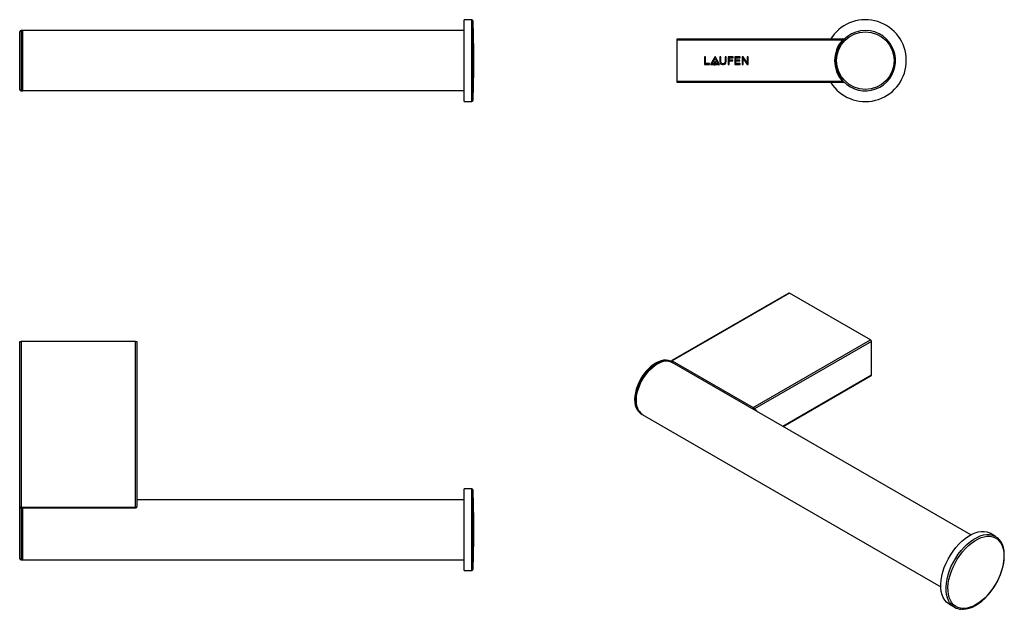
# Model space of a CAD drawing. Header units: millimetres. Extents: x 29 to 390, y 50 to 266.
import ezdxf

# ---------------------------------------------------------------- set-up
doc = ezdxf.new("R2010")
doc.units = ezdxf.units.MM

msp = doc.modelspace()

# ---------------------------------------------------------------- linework, layer by layer
at = {"color": 7, "linetype": 'Continuous', "lineweight": 25}
for p, q in [((194.28, 265.69), (191.55, 265.69)), ((191.55, 235.69), (191.55, 265.69)), ((28.55, 260.06), (28.55, 261.24)), ((28.55, 240.14), (28.55, 260.06)), ((29.55, 261.74), (29.05, 261.74)), ((29.55, 261.74), (29.55, 239.64)), ((191.55, 261.69), (29.55, 261.69)), ((269.63, 258.69), (330.36, 258.69)), ((269.63, 258.19), (269.63, 258.69)), ((330.18, 258.19), (269.63, 258.19)), ((269.63, 243.19), (269.63, 258.19)), ((280, 252.08), (279.63, 252.08)), ((279.63, 252.08), (279.63, 249.31)), ((279.63, 249.31), (281.48, 249.31)), ((280, 249.62), (280, 252.08)), ((281.48, 249.62), (280, 249.62)), ((281.48, 249.31), (281.48, 249.62)), ((283.49, 252.15), (281.84, 249.31)), ((281.84, 249.31), (283.04, 249.31)), ((282.4, 249.62), (283.49, 251.52)), ((283.04, 249.62), (282.4, 249.62)), ((283.04, 249.31), (283.04, 249.62)), ((283.31, 250.08), (283.3, 248.95)), ((283.3, 248.95), (283.65, 249.3)), ((283.66, 250.43), (283.31, 250.08)), ((285.13, 249.31), (283.49, 252.15)), ((283.49, 251.52), (284.58, 249.62)), ((283.65, 249.3), (283.66, 250.43)), ((284.58, 249.62), (283.94, 249.62)), ((283.94, 249.62), (283.94, 249.31)), ((283.94, 249.31), (285.13, 249.31)), ((285.66, 252.08), (285.29, 252.08)), ((285.29, 252.08), (285.29, 250.2)), ((285.66, 250.23), (285.66, 252.08)), ((286.5, 249.56), (286.33, 249.56)), ((287.54, 252.08), (287.17, 252.08)), ((287.17, 252.08), (287.17, 250.23)), ((287.54, 250.2), (287.54, 252.08)), ((290.17, 252.08), (288.35, 252.08)), ((288.35, 252.08), (288.35, 249.31)), ((288.35, 249.31), (288.72, 249.31)), ((288.72, 250.88), (288.72, 251.77)), ((288.72, 251.77), (290.17, 251.77)), ((290, 250.88), (288.72, 250.88)), ((288.72, 250.57), (290, 250.57)), ((288.72, 249.31), (288.72, 250.57)), ((290, 250.57), (290, 250.88)), ((290.17, 251.77), (290.17, 252.08)), ((292.74, 252.08), (290.81, 252.08)), ((290.81, 252.08), (290.81, 249.31)), ((290.81, 249.31), (292.74, 249.31)), ((291.18, 250.88), (291.18, 251.77)), ((291.18, 251.77), (292.74, 251.77)), ((292.63, 250.88), (291.18, 250.88)), ((291.18, 250.57), (292.63, 250.57)), ((291.18, 249.62), (291.18, 250.57)), ((292.74, 249.62), (291.18, 249.62)), ((292.63, 250.57), (292.63, 250.88)), ((292.74, 251.77), (292.74, 252.08)), ((292.74, 249.31), (292.74, 249.62)), ((293.8, 252.08), (293.41, 252.08)), ((293.41, 252.08), (293.41, 249.31)), ((293.41, 249.31), (293.77, 249.31)), ((293.77, 249.31), (293.77, 251.51)), ((293.77, 251.51), (293.79, 251.51)), ((293.79, 251.51), (295.23, 249.31)), ((295.26, 249.85), (293.8, 252.08)), ((295.23, 249.31), (295.63, 249.31)), ((295.27, 249.85), (295.26, 249.85)), ((295.27, 252.08), (295.27, 249.85)), ((295.63, 252.08), (295.27, 252.08)), ((295.63, 249.31), (295.63, 252.08)), ((269.63, 243.19), (330.18, 243.19)), ((269.63, 242.69), (269.63, 243.19)), ((330.36, 242.69), (269.63, 242.69)), ((29.05, 239.64), (29.55, 239.64)), ((29.55, 239.69), (191.55, 239.69)), ((191.55, 235.69), (194.28, 235.69)), ((310.52, 165.51), (267.62, 140.75)), ((310.77, 165.49), (267.83, 140.7)), ((340.47, 148.34), (310.77, 165.49)), ((297.53, 123.55), (340.47, 148.34)), ((28.55, 147.78), (29.05, 147.78)), ((28.55, 87.23), (28.55, 147.78)), ((29.05, 147.78), (29.05, 87.05)), ((71.05, 147.78), (29.05, 147.78)), ((71.05, 147.78), (71.55, 147.78)), ((71.05, 87.05), (71.05, 147.78)), ((71.55, 147.78), (71.55, 87.23)), ((340.82, 147.73), (298.01, 123.02)), ((340.82, 135.48), (340.82, 147.73)), ((267.86, 140.16), (267.5, 140.36)), ((267.56, 140.32), (267.5, 140.36)), ((267.83, 140.7), (297.53, 123.55)), ((377.28, 76.93), (267.83, 140.11)), ((308.48, 116.65), (340.72, 135.25)), ((256.32, 121.3), (256.45, 121.22)), ((256.45, 121.22), (256.81, 121.02)), ((256.83, 121.06), (366.28, 57.87)), ((194.28, 93.78), (191.55, 93.78)), ((191.55, 90.23), (191.55, 93.78)), ((28.55, 73.92), (28.55, 87.23)), ((29.05, 87.05), (71.05, 87.05)), ((29.05, 86.75), (71.05, 86.75)), ((29.55, 86.75), (29.55, 67.73)), ((191.55, 89.78), (71.55, 89.78)), ((191.55, 63.78), (191.55, 90.23)), ((386.32, 76.33), (384.38, 77.45)), ((28.55, 68.23), (28.55, 73.92)), ((29.05, 67.73), (29.55, 67.73)), ((29.55, 67.78), (191.55, 67.78)), ((191.55, 63.78), (194.28, 63.78)), ((369.38, 51.47), (371.32, 50.35))]:
    msp.add_line(p, q, dxfattribs=at)
at = {"color": 8, "linetype": 'Continuous', "lineweight": 25}
for p, q in [((194.28, 235.69), (194.28, 265.69)), ((194.78, 236.18), (194.78, 265.21)), ((29.05, 261.74), (29.05, 260.5)), ((29.05, 260.5), (29.05, 239.64)), ((308.34, 116.73), (340.82, 135.48)), ((194.28, 90.23), (194.28, 93.78)), ((194.78, 89.87), (194.78, 93.3)), ((29.05, 87.05), (29.05, 86.75)), ((29.05, 86.78), (29.05, 73.69)), ((71.05, 87.05), (71.05, 86.75)), ((194.28, 63.78), (194.28, 90.23)), ((194.78, 64.26), (194.78, 89.87)), ((29.05, 73.69), (29.05, 67.73))]:
    msp.add_line(p, q, dxfattribs=at)
at = {"color": 7, "linetype": 'Continuous', "lineweight": 25, "flags": 128}
for points in [[(327.18, 260.38), (326.15, 259.01), (325.94, 258.69)], [(330.18, 258.19), (330.22, 258.15), (330.26, 258.12), (330.3, 258.08), (330.34, 258.05), (330.36, 258.03), (330.38, 258.01), (330.4, 258), (330.4, 257.99)], [(285.86, 249.75), (285.7, 250), (285.66, 250.23)], [(286.33, 249.56), (286.05, 249.62), (285.86, 249.75)], [(286.18, 249.25), (286.44, 249.24), (286.65, 249.25)], [(286.97, 249.75), (286.72, 249.6), (286.5, 249.56)], [(287.17, 250.23), (287.1, 249.94), (286.97, 249.75)], [(330.18, 243.19), (330.22, 243.23), (330.26, 243.27), (330.3, 243.3), (330.34, 243.33), (330.36, 243.36), (330.38, 243.38), (330.4, 243.39), (330.4, 243.39)], [(267.56, 140.3), (267.19, 140.52), (266.4, 140.8), (265.56, 140.91), (264.65, 140.88), (263.71, 140.69), (262.73, 140.34), (261.74, 139.85), (260.76, 139.21), (259.8, 138.44), (258.87, 137.55), (258.16, 136.78)], [(267.97, 140.09), (267.36, 140.39), (266.54, 140.62), (265.64, 140.67), (264.69, 140.55), (263.7, 140.26), (262.68, 139.8), (261.66, 139.19), (260.65, 138.43), (259.67, 137.53), (258.73, 136.52), (257.86, 135.4), (257.06, 134.2), (256.35, 132.94), (255.75, 131.64), (255.26, 130.33), (254.88, 129.01), (254.64, 127.72), (254.53, 126.49), (254.55, 125.32), (254.7, 124.24), (254.99, 123.27), (255.4, 122.43), (255.93, 121.72), (256.56, 121.17), (257.3, 120.78), (257.36, 120.76)], [(254.55, 126.1), (254.62, 127.33), (254.83, 128.63), (255.17, 129.96), (255.64, 131.3), (256.23, 132.63), (256.92, 133.92), (257.72, 135.15), (258.59, 136.3), (259.54, 137.35), (260.53, 138.28), (261.55, 139.07), (262.59, 139.71), (263.63, 140.19), (264.64, 140.49), (265.61, 140.62), (266.52, 140.57), (267.35, 140.34), (267.83, 140.11)], [(258.16, 136.78), (257.72, 136.23), (256.92, 135.13), (256.2, 133.96), (255.57, 132.75), (255.04, 131.5), (254.61, 130.25), (254.29, 129), (254.09, 127.78), (254.02, 126.6), (254.07, 125.48), (254.25, 124.44), (254.55, 123.49), (254.98, 122.66), (255.52, 121.96), (256.16, 121.41), (256.32, 121.32)], [(28.55, 87.23), (28.58, 87.17), (28.69, 87.11), (28.81, 87.08), (28.93, 87.06), (29.05, 87.05)], [(71.05, 86.76), (71.08, 86.75), (71.25, 86.79), (71.39, 86.88), (71.49, 87.01), (71.55, 87.19), (71.54, 87.23)], [(71.05, 87.05), (71.18, 87.06), (71.3, 87.08), (71.42, 87.12), (71.52, 87.18), (71.55, 87.23)], [(369.38, 51.47), (369.19, 51.58), (368.41, 52.2), (367.74, 52.98), (367.18, 53.9), (366.76, 54.96), (366.46, 56.15), (366.31, 57.45), (366.29, 58.83), (366.4, 60.29), (366.66, 61.81), (367.05, 63.36), (367.56, 64.92), (368.2, 66.48), (368.95, 68.01), (369.8, 69.49), (370.75, 70.91), (371.78, 72.24), (372.87, 73.48), (374.02, 74.59), (375.2, 75.58), (376.4, 76.41), (377.61, 77.1), (378.82, 77.62), (379.99, 77.96), (381.13, 78.13), (382.21, 78.12), (383.22, 77.94), (384.15, 77.58), (384.38, 77.45)], [(387.01, 75.32), (387.71, 74.64), (388.31, 73.82), (388.78, 72.85), (389.13, 71.76), (389.35, 70.56), (389.44, 69.26), (389.39, 67.88), (389.21, 66.44), (388.9, 64.95), (388.46, 63.45), (387.9, 61.93), (387.23, 60.44), (386.45, 58.97), (385.58, 57.57), (384.62, 56.23), (383.59, 54.99), (382.51, 53.85), (381.38, 52.83), (380.22, 51.95), (379.05, 51.21), (377.88, 50.63), (376.73, 50.21), (375.61, 49.96), (374.53, 49.88), (373.52, 49.98), (372.58, 50.24), (371.73, 50.68), (370.97, 51.27), (370.32, 52.02), (369.78, 52.92), (369.37, 53.95), (369.09, 55.1), (368.93, 56.35), (368.91, 57.69), (369.03, 59.11), (369.28, 60.57), (369.65, 62.07), (370.15, 63.58), (370.77, 65.09), (371.49, 66.57), (372.32, 68.01), (373.24, 69.38), (374.23, 70.67), (375.29, 71.87), (376.4, 72.95), (377.54, 73.9), (378.71, 74.71), (379.88, 75.37), (381.04, 75.87), (382.18, 76.21), (383.28, 76.37), (384.33, 76.36), (385.3, 76.18), (386.2, 75.83), (387.01, 75.32)], [(385.52, 76.7), (386.08, 76.46), (386.92, 75.92)], [(373.95, 49.63), (374.53, 49.61), (375.6, 49.73), (376.71, 50.01), (377.85, 50.44), (379, 51.03), (380.14, 51.75), (381.27, 52.6), (382.37, 53.58), (383.42, 54.66), (384.43, 55.85), (385.37, 57.12), (386.24, 58.45), (387.02, 59.85), (387.71, 61.28), (388.3, 62.73), (388.79, 64.2), (389.16, 65.65), (389.42, 67.08), (389.55, 68.47), (389.56, 69.8), (389.45, 71.06), (389.21, 72.24), (388.85, 73.31), (388.37, 74.28), (387.79, 75.08)]]:
    msp.add_lwpolyline(points, dxfattribs=at)
at = {"color": 8, "linetype": 'Continuous', "lineweight": 25, "flags": 128}
for points in [[(267.5, 140.36), (267.01, 140.6), (266.19, 140.82), (265.29, 140.87), (264.34, 140.75), (263.35, 140.46), (262.33, 140.01), (261.31, 139.39), (260.3, 138.63), (259.32, 137.74), (258.38, 136.72)], [(258.38, 136.72), (257.51, 135.61), (256.71, 134.41), (256, 133.15), (255.4, 131.85), (254.9, 130.53), (254.53, 129.22), (254.29, 127.93), (254.17, 126.69), (254.19, 125.52), (254.35, 124.44), (254.63, 123.48), (255.04, 122.63), (255.57, 121.93), (256.21, 121.37), (256.32, 121.3)], [(298.01, 123.02), (298.65, 122.43), (298.82, 122.22)], [(369.48, 52.14), (369.12, 52.78), (368.69, 53.85), (368.4, 55.03), (368.24, 56.33), (368.22, 57.72), (368.34, 59.18), (368.59, 60.69), (368.98, 62.24), (369.5, 63.8), (370.13, 65.36), (370.89, 66.89), (371.74, 68.37), (372.69, 69.79), (373.71, 71.13), (374.81, 72.36), (375.95, 73.48), (377.13, 74.46), (378.34, 75.3), (379.55, 75.98), (380.75, 76.5), (381.93, 76.84), (383.06, 77.01), (384.14, 77.01), (385.15, 76.82), (385.52, 76.7)]]:
    msp.add_lwpolyline(points, dxfattribs=at)
at = {"color": 7, "linetype": 'Continuous', "lineweight": 25}
msp.add_circle((338.63, 250.69), 10.55, dxfattribs=at)
for centre, radius, start, end in [((194.28, 265.19), 0.5, 2.08, 90), ((-204.95, 250.69), 400, 0, 2.08), ((338.63, 250.69), 15, 212.231, 139.7674), ((29.05, 261.24), 0.5, 90, 180), ((338.63, 250.69), 11.05, 62.5852, 136.1953), ((338.63, 250.69), 11.05, 223.8047, 62.5852), ((338.63, 250.69), 11.3, 138.416, 221.584), ((338.63, 250.69), 11, 138.416, 221.584), ((362.61, 246.68), 34.42, 159.5769, 160.4625), ((330.36, 258.39), 0.3, 350.1801, 90), ((-204.95, 250.69), 400, 357.92, 0), ((286.24, 250.19), 0.945, 179.9727, 266.5184), ((286.59, 250.19), 0.945, 273.4814, 0.0276), ((362.63, 254.71), 34.44, 199.5377, 200.4228), ((330.36, 242.99), 0.3, 270, 9.8199), ((29.05, 240.14), 0.5, 180, 270), ((194.28, 236.19), 0.5, 270, 357.92), ((310.62, 165.28), 0.251, 54.3823, 114.3072), ((340.05, 147.7), 0.768, 2.6056, 57.3945), ((267.76, 140.48), 0.295, 118.8893, 205.6349), ((340.59, 135.45), 0.237, 303.6439, 7.6679), ((260.07, 125.56), 5.54, 174.4209, 234.267), ((296.91, 122.52), 1.2, 24.3384, 59.3708), ((194.28, 93.28), 0.5, 2.08, 90), ((-204.95, 78.78), 400, 357.92, 2.08), ((29.02, 87.22), 0.461, 177.9721, 273.8685), ((384.37, 72.42), 4.34, 37.9035, 53.3668), ((29.05, 68.23), 0.5, 180, 270), ((194.28, 64.28), 0.5, 270, 357.92), ((373.97, 54.94), 5.29, 211.9212, 268.1003)]:
    msp.add_arc(centre, radius, start, end, dxfattribs=at)
at = {"color": 8, "linetype": 'Continuous', "lineweight": 25}
for centre, radius, start, end in [((267.68, 140.51), 0.241, 51.2185, 104.2953), ((268.04, 140.33), 0.427, 120.3946, 185.2843), ((297.7, 123.22), 0.38, 117.2328, 201.8097), ((297.73, 123.17), 0.316, 268.0504, 330.1702)]:
    msp.add_arc(centre, radius, start, end, dxfattribs=at)

doc.saveas('drawing.dxf')
